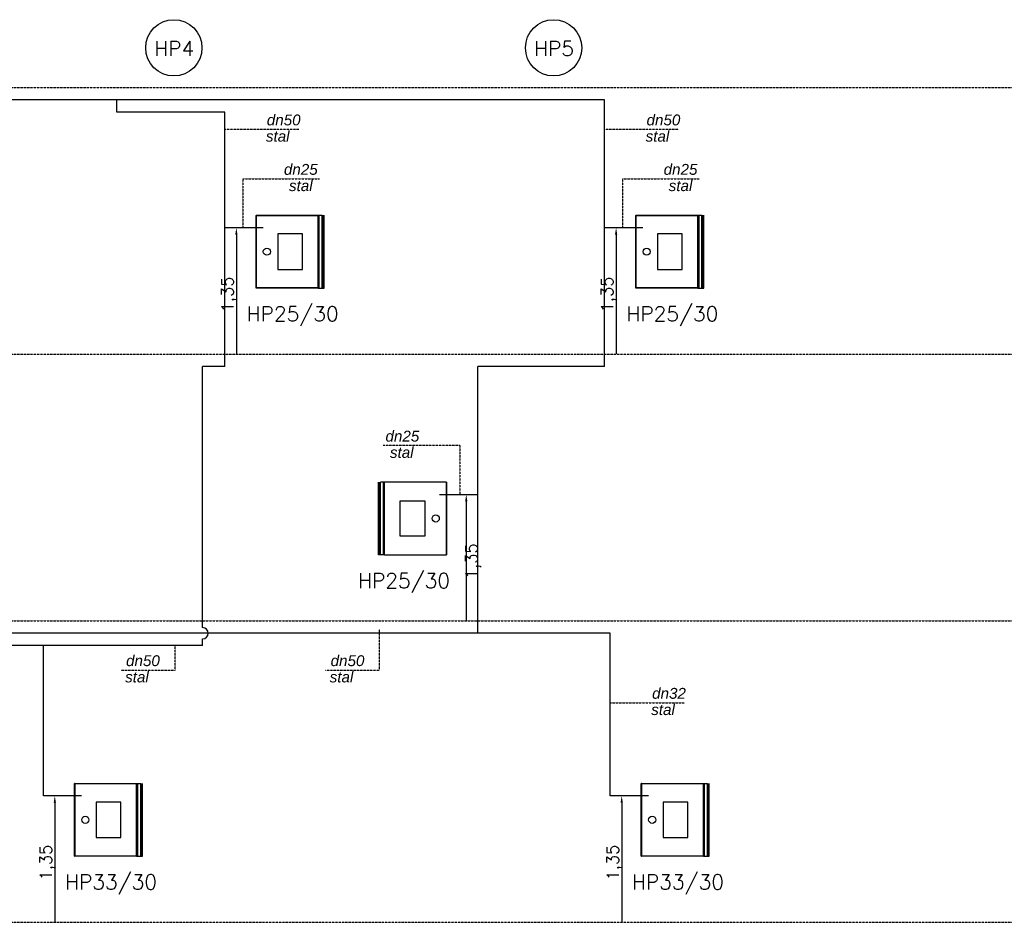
# Model space of a CAD drawing. Header units: millimetres. Extents: x 116 to 15750, y -6945 to 9999.
# Tile 120 of 150: x 12744 to 13740, y 765 to 1679. Entities that reach past the tile are written whole.
import ezdxf

# ---------------------------------------------------------------- set-up
doc = ezdxf.new("R2010")
doc.units = ezdxf.units.MM
doc.linetypes.add('DASHED2', pattern=[0.375, 0.25, -0.125])
doc.layers.get('0').update_dxf_attribs({"color": 252})
for name, color, linetype in [('DRZWI_PATENT-PLE', 7, 'Continuous'), ('IS opis woda', 7, 'DASHED2'), ('IS woda hydranty', 4, 'CIRC'), ('IS WODA opis', 2, 'Continuous')]:
    doc.layers.add(name, color=color, linetype=linetype)
doc.styles.add('GENERATED_STYLE_6', font='ariali.ttf')
doc.styles.get("Standard").update_dxf_attribs({"font": 'simplex.shx'})
doc.styles.add('TECH', font='simplex.shx')
doc.linetypes.add('CIRC', pattern='A,7,-1,["~",Standard,S=1,R=0,X=-0.3,Y=-0.6],-1', length=9)

msp = doc.modelspace()

# ---------------------------------------------------------------- linework, layer by layer
at = {"transparency": 16777216}
for p, q in [((12962.93, 1468, 1.76), (12962.87, 1468, 1.76)), ((13347.18, 1468, 1.76), (13347.11, 1468, 1.76)), ((12962.99, 1461, 1.76), (12962.99, 1340, 1.76)), ((13347.24, 1461, 1.76), (13347.24, 1340, 1.76)), ((13195.64, 1198, 1.76), (13195.71, 1198, 1.76)), ((13195.58, 1191, 1.76), (13195.58, 1070, 1.76)), ((12779.23, 893, 1.76), (12779.16, 893, 1.76)), ((13352.81, 893, 1.76), (13352.75, 893, 1.76)), ((12779.29, 886, 1.76), (12779.29, 765, 1.76)), ((13352.87, 886, 1.76), (13352.87, 765, 1.76))]:
    msp.add_line(p, q, dxfattribs=at)
for points in [[(12961.82, 1461, 1.76), (12964.16, 1461, 1.76), (12962.99, 1468, 1.76)], [(13346.07, 1461, 1.76), (13348.41, 1461, 1.76), (13347.24, 1468, 1.76)], [(13196.75, 1191, 1.76), (13194.41, 1191, 1.76), (13195.58, 1198, 1.76)], [(12778.12, 886, 1.76), (12780.45, 886, 1.76), (12779.29, 893, 1.76)], [(13351.7, 886, 1.76), (13354.04, 886, 1.76), (13352.87, 893, 1.76)]]:
    msp.add_solid(points, dxfattribs=at)
at = {"layer": 'DRZWI_PATENT-PLE', "color": 7, "linetype": 'Continuous', "ltscale": 25.4}
for p, q in [((12982.87, 1406.95, 2.06), (12982.87, 1480.55, 2.06)), ((12982.87, 1480.55, 2.06), (12982.97, 1480.55, 2.06)), ((12982.97, 1480.65, 2.06), (13045.67, 1480.65, 2.06)), ((12982.97, 1480.65, 2.06), (12982.97, 1480.55, 2.06)), ((12983.09, 1480.43, 2.06), (13045.67, 1480.43, 2.06)), ((12983.09, 1480.43, 2.06), (12983.09, 1407.07, 2.06)), ((13045.67, 1480.65, 2.06), (13046.13, 1480.65, 2.06)), ((13045.67, 1480.43, 2.06), (13045.67, 1480.65, 2.06)), ((13045.67, 1480.43, 2.06), (13045.67, 1480.65, 2.06)), ((13045.67, 1480.43, 2.06), (13045.67, 1480.43, 2.06)), ((13045.67, 1407.07, 2.06), (13045.67, 1480.43, 2.06)), ((13046.13, 1480.65, 2.06), (13046.74, 1480.65, 2.06)), ((13046.13, 1406.85, 2.06), (13046.13, 1480.65, 2.06)), ((13046.74, 1480.65, 2.06), (13046.87, 1480.65, 2.06)), ((13046.74, 1406.85, 2.06), (13046.74, 1480.65, 2.06)), ((13046.87, 1480.65, 2.06), (13049.87, 1480.65, 2.06)), ((13046.87, 1406.85, 2.06), (13046.87, 1480.65, 2.06)), ((13049.87, 1406.85, 2.06), (13049.87, 1480.65, 2.06)), ((13049.95, 1406.85, 2.06), (13049.95, 1480.65, 2.06)), ((13050.54, 1406.85, 2.06), (13050.54, 1480.65, 2.06)), ((13051.67, 1406.85, 2.06), (13051.67, 1480.65, 2.06)), ((13367.12, 1406.95, 2.06), (13367.12, 1480.55, 2.06)), ((13367.12, 1480.55, 2.06), (13367.22, 1480.55, 2.06)), ((13367.22, 1480.65, 2.06), (13429.92, 1480.65, 2.06)), ((13367.22, 1480.65, 2.06), (13367.22, 1480.55, 2.06)), ((13367.34, 1480.43, 2.06), (13429.92, 1480.43, 2.06)), ((13367.34, 1480.43, 2.06), (13367.34, 1407.07, 2.06)), ((13429.92, 1480.65, 2.06), (13430.38, 1480.65, 2.06)), ((13429.92, 1480.43, 2.06), (13429.92, 1480.65, 2.06)), ((13429.92, 1480.43, 2.06), (13429.92, 1480.65, 2.06)), ((13429.92, 1480.43, 2.06), (13429.92, 1480.43, 2.06)), ((13429.92, 1407.07, 2.06), (13429.92, 1480.43, 2.06)), ((13430.38, 1480.65, 2.06), (13430.99, 1480.65, 2.06)), ((13430.38, 1406.85, 2.06), (13430.38, 1480.65, 2.06)), ((13430.99, 1480.65, 2.06), (13431.12, 1480.65, 2.06)), ((13430.99, 1406.85, 2.06), (13430.99, 1480.65, 2.06)), ((13431.12, 1480.65, 2.06), (13434.12, 1480.65, 2.06)), ((13431.12, 1406.85, 2.06), (13431.12, 1480.65, 2.06)), ((13434.12, 1406.85, 2.06), (13434.12, 1480.65, 2.06)), ((13434.2, 1406.85, 2.06), (13434.2, 1480.65, 2.06)), ((13434.79, 1406.85, 2.06), (13434.79, 1480.65, 2.06)), ((13435.92, 1406.85, 2.06), (13435.92, 1480.65, 2.06)), ((13029.87, 1461.75, 2.06), (13004.87, 1461.75, 2.06)), ((13004.87, 1461.75, 2.06), (13004.87, 1425.75, 2.06)), ((13029.87, 1425.75, 2.06), (13029.87, 1461.75, 2.06)), ((13414.12, 1461.75, 2.06), (13389.12, 1461.75, 2.06)), ((13389.12, 1461.75, 2.06), (13389.12, 1425.75, 2.06)), ((13414.12, 1425.75, 2.06), (13414.12, 1461.75, 2.06)), ((13004.87, 1425.75, 2.06), (13029.87, 1425.75, 2.06)), ((13389.12, 1425.75, 2.06), (13414.12, 1425.75, 2.06)), ((12982.87, 1406.95, 2.06), (12982.97, 1406.95, 2.06)), ((12982.97, 1406.85, 2.06), (12982.97, 1406.95, 2.06)), ((13045.67, 1406.85, 2.06), (12982.97, 1406.85, 2.06)), ((13045.67, 1407.07, 2.06), (12983.09, 1407.07, 2.06)), ((13045.67, 1406.85, 2.06), (13045.67, 1407.07, 2.06)), ((13045.67, 1407.07, 2.06), (13045.67, 1407.07, 2.06)), ((13045.67, 1406.85, 2.06), (13045.67, 1407.07, 2.06)), ((13045.67, 1406.85, 2.06), (13046.13, 1406.85, 2.06)), ((13046.13, 1406.85, 2.06), (13046.74, 1406.85, 2.06)), ((13046.74, 1406.85, 2.06), (13046.87, 1406.85, 2.06)), ((13046.87, 1406.85, 2.06), (13049.87, 1406.85, 2.06)), ((13049.87, 1406.85, 2.06), (13049.95, 1406.85, 2.06)), ((13049.95, 1406.85, 2.06), (13050.54, 1406.85, 2.06)), ((13050.54, 1406.85, 2.06), (13051.67, 1406.85, 2.06)), ((13367.12, 1406.95, 2.06), (13367.22, 1406.95, 2.06)), ((13367.22, 1406.85, 2.06), (13367.22, 1406.95, 2.06)), ((13429.92, 1406.85, 2.06), (13367.22, 1406.85, 2.06)), ((13429.92, 1407.07, 2.06), (13367.34, 1407.07, 2.06)), ((13429.92, 1406.85, 2.06), (13429.92, 1407.07, 2.06)), ((13429.92, 1407.07, 2.06), (13429.92, 1407.07, 2.06)), ((13429.92, 1406.85, 2.06), (13429.92, 1407.07, 2.06)), ((13429.92, 1406.85, 2.06), (13430.38, 1406.85, 2.06)), ((13430.38, 1406.85, 2.06), (13430.99, 1406.85, 2.06)), ((13430.99, 1406.85, 2.06), (13431.12, 1406.85, 2.06)), ((13431.12, 1406.85, 2.06), (13434.12, 1406.85, 2.06)), ((13434.12, 1406.85, 2.06), (13434.2, 1406.85, 2.06)), ((13434.2, 1406.85, 2.06), (13434.79, 1406.85, 2.06)), ((13434.79, 1406.85, 2.06), (13435.92, 1406.85, 2.06)), ((13106.91, 1136.85, 2.06), (13106.91, 1210.65, 2.06)), ((13108.03, 1136.85, 2.06), (13108.03, 1210.65, 2.06)), ((13108.62, 1136.85, 2.06), (13108.62, 1210.65, 2.06)), ((13111.71, 1210.65, 2.06), (13108.71, 1210.65, 2.06)), ((13108.71, 1136.85, 2.06), (13108.71, 1210.65, 2.06)), ((13111.83, 1210.65, 2.06), (13111.71, 1210.65, 2.06)), ((13111.71, 1136.85, 2.06), (13111.71, 1210.65, 2.06)), ((13112.44, 1210.65, 2.06), (13111.83, 1210.65, 2.06)), ((13111.83, 1136.85, 2.06), (13111.83, 1210.65, 2.06)), ((13112.91, 1210.65, 2.06), (13112.44, 1210.65, 2.06)), ((13112.44, 1136.85, 2.06), (13112.44, 1210.65, 2.06)), ((13112.91, 1210.43, 2.06), (13112.91, 1210.65, 2.06)), ((13175.61, 1210.65, 2.06), (13112.91, 1210.65, 2.06)), ((13112.91, 1210.43, 2.06), (13112.91, 1210.65, 2.06)), ((13112.91, 1210.43, 2.06), (13112.91, 1210.43, 2.06)), ((13175.49, 1210.43, 2.06), (13112.91, 1210.43, 2.06)), ((13112.91, 1137.07, 2.06), (13112.91, 1210.43, 2.06)), ((13175.49, 1210.43, 2.06), (13175.49, 1137.07, 2.06)), ((13175.61, 1210.65, 2.06), (13175.61, 1210.55, 2.06)), ((13175.71, 1210.55, 2.06), (13175.61, 1210.55, 2.06)), ((13175.71, 1136.95, 2.06), (13175.71, 1210.55, 2.06)), ((13128.71, 1191.75, 2.06), (13153.71, 1191.75, 2.06)), ((13128.71, 1155.75, 2.06), (13128.71, 1191.75, 2.06)), ((13153.71, 1191.75, 2.06), (13153.71, 1155.75, 2.06)), ((13153.71, 1155.75, 2.06), (13128.71, 1155.75, 2.06)), ((13108.03, 1136.85, 2.06), (13106.91, 1136.85, 2.06)), ((13108.62, 1136.85, 2.06), (13108.03, 1136.85, 2.06)), ((13108.71, 1136.85, 2.06), (13108.62, 1136.85, 2.06)), ((13111.71, 1136.85, 2.06), (13108.71, 1136.85, 2.06)), ((13111.83, 1136.85, 2.06), (13111.71, 1136.85, 2.06)), ((13112.44, 1136.85, 2.06), (13111.83, 1136.85, 2.06)), ((13112.91, 1136.85, 2.06), (13112.44, 1136.85, 2.06)), ((13112.91, 1136.85, 2.06), (13112.91, 1137.07, 2.06)), ((13112.91, 1137.07, 2.06), (13112.91, 1137.07, 2.06)), ((13112.91, 1136.85, 2.06), (13112.91, 1137.07, 2.06)), ((13112.91, 1137.07, 2.06), (13175.49, 1137.07, 2.06)), ((13112.91, 1136.85, 2.06), (13175.61, 1136.85, 2.06)), ((13175.61, 1136.85, 2.06), (13175.61, 1136.95, 2.06)), ((13175.71, 1136.95, 2.06), (13175.61, 1136.95, 2.06)), ((12799.16, 831.95, 2.06), (12799.16, 905.55, 2.06)), ((12799.16, 905.55, 2.06), (12799.26, 905.55, 2.06)), ((12799.26, 905.65, 2.06), (12861.96, 905.65, 2.06)), ((12799.26, 905.65, 2.06), (12799.26, 905.55, 2.06)), ((12799.38, 905.43, 2.06), (12861.96, 905.43, 2.06)), ((12799.38, 905.43, 2.06), (12799.38, 832.07, 2.06)), ((12861.96, 905.65, 2.06), (12862.43, 905.65, 2.06)), ((12861.96, 905.43, 2.06), (12861.96, 905.65, 2.06)), ((12861.96, 905.43, 2.06), (12861.96, 905.65, 2.06)), ((12861.96, 905.43, 2.06), (12861.96, 905.43, 2.06)), ((12861.96, 832.07, 2.06), (12861.96, 905.43, 2.06)), ((12862.43, 905.65, 2.06), (12863.04, 905.65, 2.06)), ((12862.43, 831.85, 2.06), (12862.43, 905.65, 2.06)), ((12863.04, 905.65, 2.06), (12863.16, 905.65, 2.06)), ((12863.04, 831.85, 2.06), (12863.04, 905.65, 2.06)), ((12863.16, 905.65, 2.06), (12866.16, 905.65, 2.06)), ((12863.16, 831.85, 2.06), (12863.16, 905.65, 2.06)), ((12866.16, 831.85, 2.06), (12866.16, 905.65, 2.06)), ((12866.25, 831.85, 2.06), (12866.25, 905.65, 2.06)), ((12866.84, 831.85, 2.06), (12866.84, 905.65, 2.06)), ((12867.96, 831.85, 2.06), (12867.96, 905.65, 2.06)), ((13372.75, 831.95, 2.06), (13372.75, 905.55, 2.06)), ((13372.75, 905.55, 2.06), (13372.85, 905.55, 2.06)), ((13372.85, 905.65, 2.06), (13435.55, 905.65, 2.06)), ((13372.85, 905.65, 2.06), (13372.85, 905.55, 2.06)), ((13372.97, 905.43, 2.06), (13435.55, 905.43, 2.06)), ((13372.97, 905.43, 2.06), (13372.97, 832.07, 2.06)), ((13435.55, 905.65, 2.06), (13436.01, 905.65, 2.06)), ((13435.55, 905.43, 2.06), (13435.55, 905.65, 2.06)), ((13435.55, 905.43, 2.06), (13435.55, 905.65, 2.06)), ((13435.55, 905.43, 2.06), (13435.55, 905.43, 2.06)), ((13435.55, 832.07, 2.06), (13435.55, 905.43, 2.06)), ((13436.01, 905.65, 2.06), (13436.63, 905.65, 2.06)), ((13436.01, 831.85, 2.06), (13436.01, 905.65, 2.06)), ((13436.63, 905.65, 2.06), (13436.75, 905.65, 2.06)), ((13436.63, 831.85, 2.06), (13436.63, 905.65, 2.06)), ((13436.75, 905.65, 2.06), (13439.75, 905.65, 2.06)), ((13436.75, 831.85, 2.06), (13436.75, 905.65, 2.06)), ((13439.75, 831.85, 2.06), (13439.75, 905.65, 2.06)), ((13439.83, 831.85, 2.06), (13439.83, 905.65, 2.06)), ((13440.43, 831.85, 2.06), (13440.43, 905.65, 2.06)), ((13441.55, 831.85, 2.06), (13441.55, 905.65, 2.06)), ((12846.16, 886.75, 2.06), (12821.16, 886.75, 2.06)), ((12821.16, 886.75, 2.06), (12821.16, 850.75, 2.06)), ((12846.16, 850.75, 2.06), (12846.16, 886.75, 2.06)), ((13419.75, 886.75, 2.06), (13394.75, 886.75, 2.06)), ((13394.75, 886.75, 2.06), (13394.75, 850.75, 2.06)), ((13419.75, 850.75, 2.06), (13419.75, 886.75, 2.06)), ((12821.16, 850.75, 2.06), (12846.16, 850.75, 2.06)), ((13394.75, 850.75, 2.06), (13419.75, 850.75, 2.06)), ((12799.16, 831.95, 2.06), (12799.26, 831.95, 2.06)), ((12799.26, 831.85, 2.06), (12799.26, 831.95, 2.06)), ((12861.96, 831.85, 2.06), (12799.26, 831.85, 2.06)), ((12861.96, 832.07, 2.06), (12799.38, 832.07, 2.06)), ((12861.96, 831.85, 2.06), (12861.96, 832.07, 2.06)), ((12861.96, 832.07, 2.06), (12861.96, 832.07, 2.06)), ((12861.96, 831.85, 2.06), (12861.96, 832.07, 2.06)), ((12861.96, 831.85, 2.06), (12862.43, 831.85, 2.06)), ((12862.43, 831.85, 2.06), (12863.04, 831.85, 2.06)), ((12863.04, 831.85, 2.06), (12863.16, 831.85, 2.06)), ((12863.16, 831.85, 2.06), (12866.16, 831.85, 2.06)), ((12866.16, 831.85, 2.06), (12866.25, 831.85, 2.06)), ((12866.25, 831.85, 2.06), (12866.84, 831.85, 2.06)), ((12866.84, 831.85, 2.06), (12867.96, 831.85, 2.06)), ((13372.75, 831.95, 2.06), (13372.85, 831.95, 2.06)), ((13372.85, 831.85, 2.06), (13372.85, 831.95, 2.06)), ((13435.55, 831.85, 2.06), (13372.85, 831.85, 2.06)), ((13435.55, 832.07, 2.06), (13372.97, 832.07, 2.06)), ((13435.55, 831.85, 2.06), (13435.55, 832.07, 2.06)), ((13435.55, 832.07, 2.06), (13435.55, 832.07, 2.06)), ((13435.55, 831.85, 2.06), (13435.55, 832.07, 2.06)), ((13435.55, 831.85, 2.06), (13436.01, 831.85, 2.06)), ((13436.01, 831.85, 2.06), (13436.63, 831.85, 2.06)), ((13436.63, 831.85, 2.06), (13436.75, 831.85, 2.06)), ((13436.75, 831.85, 2.06), (13439.75, 831.85, 2.06)), ((13439.75, 831.85, 2.06), (13439.83, 831.85, 2.06)), ((13439.83, 831.85, 2.06), (13440.43, 831.85, 2.06)), ((13440.43, 831.85, 2.06), (13441.55, 831.85, 2.06))]:
    msp.add_line(p, q, dxfattribs=at)
for centre in [(12993.87, 1443.75, 2.06), (13378.12, 1443.75, 2.06), (13164.71, 1173.75, 2.06), (12810.16, 868.75, 2.06), (13383.75, 868.75, 2.06)]:
    msp.add_circle(centre, 3.6, dxfattribs=at)
for points in [[(12983.09, 1480.43, 2.06), (12983.06, 1480.44, 2.06), (12983.03, 1480.45, 2.06), (12982.98, 1480.47, 2.06), (12982.95, 1480.48, 2.06), (12982.91, 1480.5, 2.06), (12982.89, 1480.51, 2.06), (12982.87, 1480.53, 2.06), (12982.87, 1480.54, 2.06), (12982.87, 1480.55, 2.06)], [(12982.97, 1480.65, 2.06), (12982.98, 1480.65, 2.06), (12982.99, 1480.64, 2.06), (12983.01, 1480.62, 2.06), (12983.02, 1480.6, 2.06), (12983.04, 1480.56, 2.06), (12983.05, 1480.54, 2.06), (12983.07, 1480.49, 2.06), (12983.08, 1480.46, 2.06), (12983.09, 1480.43, 2.06)], [(12982.97, 1480.55, 2.06), (12982.98, 1480.55, 2.06), (12982.99, 1480.54, 2.06), (12983.01, 1480.53, 2.06), (12983.02, 1480.52, 2.06), (12983.04, 1480.5, 2.06), (12983.05, 1480.49, 2.06), (12983.07, 1480.46, 2.06), (12983.08, 1480.44, 2.06), (12983.09, 1480.43, 2.06)], [(12983.09, 1480.43, 2.06), (12983.07, 1480.44, 2.06), (12983.05, 1480.45, 2.06), (12983.03, 1480.47, 2.06), (12983.01, 1480.48, 2.06), (12982.99, 1480.5, 2.06), (12982.98, 1480.51, 2.06), (12982.97, 1480.53, 2.06), (12982.97, 1480.54, 2.06), (12982.97, 1480.55, 2.06)], [(13367.34, 1480.43, 2.06), (13367.31, 1480.44, 2.06), (13367.28, 1480.45, 2.06), (13367.23, 1480.47, 2.06), (13367.2, 1480.48, 2.06), (13367.16, 1480.5, 2.06), (13367.14, 1480.51, 2.06), (13367.12, 1480.53, 2.06), (13367.12, 1480.54, 2.06), (13367.12, 1480.55, 2.06)], [(13367.22, 1480.65, 2.06), (13367.23, 1480.65, 2.06), (13367.24, 1480.64, 2.06), (13367.26, 1480.62, 2.06), (13367.27, 1480.6, 2.06), (13367.29, 1480.56, 2.06), (13367.3, 1480.54, 2.06), (13367.32, 1480.49, 2.06), (13367.33, 1480.46, 2.06), (13367.34, 1480.43, 2.06)], [(13367.22, 1480.55, 2.06), (13367.23, 1480.55, 2.06), (13367.24, 1480.54, 2.06), (13367.26, 1480.53, 2.06), (13367.27, 1480.52, 2.06), (13367.29, 1480.5, 2.06), (13367.3, 1480.49, 2.06), (13367.32, 1480.46, 2.06), (13367.33, 1480.44, 2.06), (13367.34, 1480.43, 2.06)], [(13367.34, 1480.43, 2.06), (13367.32, 1480.44, 2.06), (13367.3, 1480.45, 2.06), (13367.28, 1480.47, 2.06), (13367.26, 1480.48, 2.06), (13367.24, 1480.5, 2.06), (13367.23, 1480.51, 2.06), (13367.22, 1480.53, 2.06), (13367.22, 1480.54, 2.06), (13367.22, 1480.55, 2.06)], [(12982.87, 1406.95, 2.06), (12982.87, 1406.96, 2.06), (12982.87, 1406.97, 2.06), (12982.89, 1406.99, 2.06), (12982.91, 1407, 2.06), (12982.95, 1407.02, 2.06), (12982.98, 1407.03, 2.06), (12983.03, 1407.05, 2.06), (12983.06, 1407.06, 2.06), (12983.09, 1407.07, 2.06)], [(12983.09, 1407.07, 2.06), (12983.08, 1407.04, 2.06), (12983.07, 1407.01, 2.06), (12983.05, 1406.96, 2.06), (12983.04, 1406.93, 2.06), (12983.02, 1406.89, 2.06), (12983.01, 1406.88, 2.06), (12982.99, 1406.85, 2.06), (12982.98, 1406.85, 2.06), (12982.97, 1406.85, 2.06)], [(12982.97, 1406.95, 2.06), (12982.97, 1406.96, 2.06), (12982.97, 1406.97, 2.06), (12982.98, 1406.99, 2.06), (12982.99, 1407, 2.06), (12983.01, 1407.02, 2.06), (12983.03, 1407.03, 2.06), (12983.05, 1407.05, 2.06), (12983.07, 1407.06, 2.06), (12983.09, 1407.07, 2.06)], [(13367.12, 1406.95, 2.06), (13367.12, 1406.96, 2.06), (13367.12, 1406.97, 2.06), (13367.14, 1406.99, 2.06), (13367.16, 1407, 2.06), (13367.2, 1407.02, 2.06), (13367.23, 1407.03, 2.06), (13367.28, 1407.05, 2.06), (13367.31, 1407.06, 2.06), (13367.34, 1407.07, 2.06)], [(13367.34, 1407.07, 2.06), (13367.33, 1407.04, 2.06), (13367.32, 1407.01, 2.06), (13367.3, 1406.96, 2.06), (13367.29, 1406.93, 2.06), (13367.27, 1406.89, 2.06), (13367.26, 1406.88, 2.06), (13367.24, 1406.85, 2.06), (13367.23, 1406.85, 2.06), (13367.22, 1406.85, 2.06)], [(13367.22, 1406.95, 2.06), (13367.22, 1406.96, 2.06), (13367.22, 1406.97, 2.06), (13367.23, 1406.99, 2.06), (13367.24, 1407, 2.06), (13367.26, 1407.02, 2.06), (13367.28, 1407.03, 2.06), (13367.3, 1407.05, 2.06), (13367.32, 1407.06, 2.06), (13367.34, 1407.07, 2.06)], [(13175.61, 1210.65, 2.06), (13175.6, 1210.65, 2.06), (13175.59, 1210.64, 2.06), (13175.57, 1210.62, 2.06), (13175.56, 1210.6, 2.06), (13175.54, 1210.56, 2.06), (13175.53, 1210.54, 2.06), (13175.51, 1210.49, 2.06), (13175.5, 1210.46, 2.06), (13175.49, 1210.43, 2.06)], [(13175.61, 1210.55, 2.06), (13175.6, 1210.55, 2.06), (13175.59, 1210.54, 2.06), (13175.57, 1210.53, 2.06), (13175.56, 1210.52, 2.06), (13175.54, 1210.5, 2.06), (13175.53, 1210.49, 2.06), (13175.51, 1210.46, 2.06), (13175.5, 1210.44, 2.06), (13175.49, 1210.43, 2.06)], [(13175.49, 1210.43, 2.06), (13175.5, 1210.44, 2.06), (13175.52, 1210.45, 2.06), (13175.55, 1210.47, 2.06), (13175.56, 1210.48, 2.06), (13175.58, 1210.5, 2.06), (13175.59, 1210.51, 2.06), (13175.6, 1210.53, 2.06), (13175.61, 1210.54, 2.06), (13175.61, 1210.55, 2.06)], [(13175.49, 1210.43, 2.06), (13175.51, 1210.44, 2.06), (13175.54, 1210.45, 2.06), (13175.6, 1210.47, 2.06), (13175.62, 1210.48, 2.06), (13175.66, 1210.5, 2.06), (13175.68, 1210.51, 2.06), (13175.7, 1210.53, 2.06), (13175.71, 1210.54, 2.06), (13175.71, 1210.55, 2.06)], [(13175.49, 1137.07, 2.06), (13175.5, 1137.04, 2.06), (13175.51, 1137.01, 2.06), (13175.53, 1136.96, 2.06), (13175.54, 1136.93, 2.06), (13175.56, 1136.89, 2.06), (13175.57, 1136.88, 2.06), (13175.59, 1136.85, 2.06), (13175.6, 1136.85, 2.06), (13175.61, 1136.85, 2.06)], [(13175.61, 1136.95, 2.06), (13175.61, 1136.96, 2.06), (13175.6, 1136.97, 2.06), (13175.59, 1136.99, 2.06), (13175.58, 1137, 2.06), (13175.56, 1137.02, 2.06), (13175.55, 1137.03, 2.06), (13175.52, 1137.05, 2.06), (13175.5, 1137.06, 2.06), (13175.49, 1137.07, 2.06)], [(13175.71, 1136.95, 2.06), (13175.71, 1136.96, 2.06), (13175.7, 1136.97, 2.06), (13175.68, 1136.99, 2.06), (13175.66, 1137, 2.06), (13175.62, 1137.02, 2.06), (13175.6, 1137.03, 2.06), (13175.54, 1137.05, 2.06), (13175.51, 1137.06, 2.06), (13175.49, 1137.07, 2.06)], [(12799.38, 905.43, 2.06), (12799.35, 905.44, 2.06), (12799.32, 905.45, 2.06), (12799.27, 905.47, 2.06), (12799.25, 905.48, 2.06), (12799.21, 905.5, 2.06), (12799.19, 905.51, 2.06), (12799.17, 905.53, 2.06), (12799.16, 905.54, 2.06), (12799.16, 905.55, 2.06)], [(12799.26, 905.65, 2.06), (12799.27, 905.65, 2.06), (12799.28, 905.64, 2.06), (12799.3, 905.62, 2.06), (12799.31, 905.6, 2.06), (12799.33, 905.56, 2.06), (12799.34, 905.54, 2.06), (12799.36, 905.49, 2.06), (12799.37, 905.46, 2.06), (12799.38, 905.43, 2.06)], [(12799.26, 905.55, 2.06), (12799.27, 905.55, 2.06), (12799.28, 905.54, 2.06), (12799.3, 905.53, 2.06), (12799.31, 905.52, 2.06), (12799.33, 905.5, 2.06), (12799.34, 905.49, 2.06), (12799.36, 905.46, 2.06), (12799.37, 905.44, 2.06), (12799.38, 905.43, 2.06)], [(12799.38, 905.43, 2.06), (12799.37, 905.44, 2.06), (12799.35, 905.45, 2.06), (12799.32, 905.47, 2.06), (12799.31, 905.48, 2.06), (12799.29, 905.5, 2.06), (12799.28, 905.51, 2.06), (12799.26, 905.53, 2.06), (12799.26, 905.54, 2.06), (12799.26, 905.55, 2.06)], [(13372.97, 905.43, 2.06), (13372.94, 905.44, 2.06), (13372.91, 905.45, 2.06), (13372.86, 905.47, 2.06), (13372.83, 905.48, 2.06), (13372.79, 905.5, 2.06), (13372.78, 905.51, 2.06), (13372.75, 905.53, 2.06), (13372.75, 905.54, 2.06), (13372.75, 905.55, 2.06)], [(13372.85, 905.65, 2.06), (13372.86, 905.65, 2.06), (13372.87, 905.64, 2.06), (13372.89, 905.62, 2.06), (13372.9, 905.6, 2.06), (13372.92, 905.56, 2.06), (13372.93, 905.54, 2.06), (13372.95, 905.49, 2.06), (13372.96, 905.46, 2.06), (13372.97, 905.43, 2.06)], [(13372.85, 905.55, 2.06), (13372.86, 905.55, 2.06), (13372.87, 905.54, 2.06), (13372.89, 905.53, 2.06), (13372.9, 905.52, 2.06), (13372.92, 905.5, 2.06), (13372.93, 905.49, 2.06), (13372.95, 905.46, 2.06), (13372.96, 905.44, 2.06), (13372.97, 905.43, 2.06)], [(13372.97, 905.43, 2.06), (13372.95, 905.44, 2.06), (13372.94, 905.45, 2.06), (13372.91, 905.47, 2.06), (13372.89, 905.48, 2.06), (13372.87, 905.5, 2.06), (13372.86, 905.51, 2.06), (13372.85, 905.53, 2.06), (13372.85, 905.54, 2.06), (13372.85, 905.55, 2.06)], [(12799.16, 831.95, 2.06), (12799.16, 831.96, 2.06), (12799.17, 831.97, 2.06), (12799.19, 831.99, 2.06), (12799.21, 832, 2.06), (12799.25, 832.02, 2.06), (12799.27, 832.03, 2.06), (12799.32, 832.05, 2.06), (12799.35, 832.06, 2.06), (12799.38, 832.07, 2.06)], [(12799.38, 832.07, 2.06), (12799.37, 832.04, 2.06), (12799.36, 832.01, 2.06), (12799.34, 831.96, 2.06), (12799.33, 831.93, 2.06), (12799.31, 831.89, 2.06), (12799.3, 831.88, 2.06), (12799.28, 831.85, 2.06), (12799.27, 831.85, 2.06), (12799.26, 831.85, 2.06)], [(12799.26, 831.95, 2.06), (12799.26, 831.96, 2.06), (12799.26, 831.97, 2.06), (12799.28, 831.99, 2.06), (12799.29, 832, 2.06), (12799.31, 832.02, 2.06), (12799.32, 832.03, 2.06), (12799.35, 832.05, 2.06), (12799.37, 832.06, 2.06), (12799.38, 832.07, 2.06)], [(13372.75, 831.95, 2.06), (13372.75, 831.96, 2.06), (13372.75, 831.97, 2.06), (13372.78, 831.99, 2.06), (13372.79, 832, 2.06), (13372.83, 832.02, 2.06), (13372.86, 832.03, 2.06), (13372.91, 832.05, 2.06), (13372.94, 832.06, 2.06), (13372.97, 832.07, 2.06)], [(13372.97, 832.07, 2.06), (13372.96, 832.04, 2.06), (13372.95, 832.01, 2.06), (13372.93, 831.96, 2.06), (13372.92, 831.93, 2.06), (13372.9, 831.89, 2.06), (13372.89, 831.88, 2.06), (13372.87, 831.85, 2.06), (13372.86, 831.85, 2.06), (13372.85, 831.85, 2.06)], [(13372.85, 831.95, 2.06), (13372.85, 831.96, 2.06), (13372.85, 831.97, 2.06), (13372.86, 831.99, 2.06), (13372.87, 832, 2.06), (13372.89, 832.02, 2.06), (13372.91, 832.03, 2.06), (13372.94, 832.05, 2.06), (13372.95, 832.06, 2.06), (13372.97, 832.07, 2.06)]]:
    msp.add_open_spline(points, degree=3, knots=[0, 0, 0, 0, 0.25, 0.25, 0.5, 0.5, 0.75, 0.75, 1, 1, 1, 1], dxfattribs=at)
at = {"layer": 'IS opis woda'}
for p, q in [((11000, 1610), (15749.98, 1610)), ((12951.38, 1567.65), (13026.12, 1567.65)), ((13335.63, 1567.65), (13410.37, 1567.65)), ((12969.56, 1517.62), (13047.08, 1517.62)), ((12969.56, 1517.62), (12969.56, 1468.31, 1.76)), ((13353.81, 1517.62), (13431.33, 1517.62)), ((13353.81, 1517.62), (13353.81, 1468.31, 1.76)), ((11000, 1340), (15749.98, 1340)), ((13189.02, 1247.62), (13111.49, 1247.62)), ((13189.02, 1247.62), (13189.02, 1198.31, 1.76)), ((11000, 1070), (15749.98, 1070)), ((13107.92, 1020.35), (13107.92, 1061.38)), ((12900.92, 1020.35), (12900.92, 1045.06)), ((12846.32, 1020.35), (12900.92, 1020.35)), ((13053.32, 1020.35), (13107.92, 1020.35)), ((13341.26, 987.3), (13416.01, 987.3)), ((11000, 765), (15749.98, 765))]:
    msp.add_line(p, q, dxfattribs=at)
at = {"layer": 'IS woda hydranty', "ltscale": 10}
for p, q in [((13335.63, 1597.53), (11790.95, 1597.53)), ((12842.19, 1585.06), (12842.19, 1597.53)), ((13335.63, 1327.53), (13335.63, 1597.53)), ((12951.38, 1585.06), (12842.19, 1585.06)), ((12951.38, 1327.53), (12951.38, 1585.06)), ((12989.97, 1468, 1.76), (12951.38, 1468, 1.76)), ((13374.22, 1468, 1.76), (13335.63, 1468, 1.76)), ((12951.38, 1327.53), (12928.79, 1327.53)), ((12928.79, 1063.24), (12928.79, 1327.53)), ((13335.63, 1327.53), (13207.19, 1327.53)), ((13207.19, 1057.53), (13207.19, 1327.53)), ((13168.6, 1198, 1.76), (13207.19, 1198, 1.76)), ((13341.26, 1057.53), (11790.95, 1057.53)), ((13341.26, 893), (13341.26, 1057.53)), ((12928.79, 1045.06), (12928.79, 1051.81)), ((12928.79, 1045.06), (12928.79, 1051.81)), ((12928.79, 1045.06), (12671.85, 1045.06)), ((12767.68, 893), (12767.68, 1045.06)), ((12806.27, 893), (12767.68, 893)), ((13379.85, 893), (13341.26, 893))]:
    msp.add_line(p, q, dxfattribs=at)
msp.add_arc((12928.79, 1057.53), 5.71, 270, 90, dxfattribs=at)
msp.add_arc((12928.79, 1057.53), 5.71, 270, 90, dxfattribs=at)
at = {"layer": 'IS WODA opis'}
for centre in [(12899.69, 1650.12, 2.06), (13283.94, 1650.12, 2.06)]:
    msp.add_circle(centre, 28.46, dxfattribs=at)

# ---------------------------------------------------------------- texts
at = {"transparency": 16777216, "char_height": 0.25, "attachment_point": 5, "rotation": 90}
for insert in [(12955.78, 1400.5, 1.76), (13340.03, 1400.5, 1.76), (13202.79, 1130.5, 1.76), (12772.08, 825.5, 1.76), (13345.67, 825.5, 1.76)]:
    msp.add_mtext('{\\H48x;1,35}', dxfattribs=dict(at, insert=insert))
at = {"layer": 'IS opis woda', "style": 'GENERATED_STYLE_6'}
for s, p in [('dn50', (12993.8, 1571.61)), ('dn50', (13378.05, 1571.61)), ('stal', (12992.87, 1555.13)), ('stal', (13377.12, 1555.13)), ('dn25', (13011.1, 1521.57)), ('dn25', (13395.35, 1521.57)), ('stal', (13016.23, 1505.09)), ('stal', (13400.48, 1505.09)), ('dn25', (13113.89, 1251.57)), ('stal', (13118.37, 1235.09)), ('dn50', (12851.37, 1024.3)), ('dn50', (13058.36, 1024.3)), ('stal', (12850.43, 1007.82)), ('stal', (13057.43, 1007.82)), ('dn32', (13383.68, 991.26)), ('stal', (13382.75, 974.78))]:
    msp.add_text(s, height=11, dxfattribs=at).set_placement(p)
at = {"layer": 'IS WODA opis', "style": 'TECH'}
for s, p in [('HP4', (12879.83, 1641.98, 2.06)), ('HP5', (13264.08, 1641.98, 2.06)), ('HP25/30 ', (12973.26, 1373.31, 1.76)), ('HP25/30 ', (13357.51, 1373.31, 1.76)), ('HP25/30 ', (13086.02, 1103.31, 1.76)), ('HP33/30 ', (12789.56, 798.31, 1.76)), ('HP33/30 ', (13363.14, 798.31, 1.76))]:
    msp.add_text(s, height=15, dxfattribs=at).set_placement(p)

doc.saveas('drawing.dxf')
